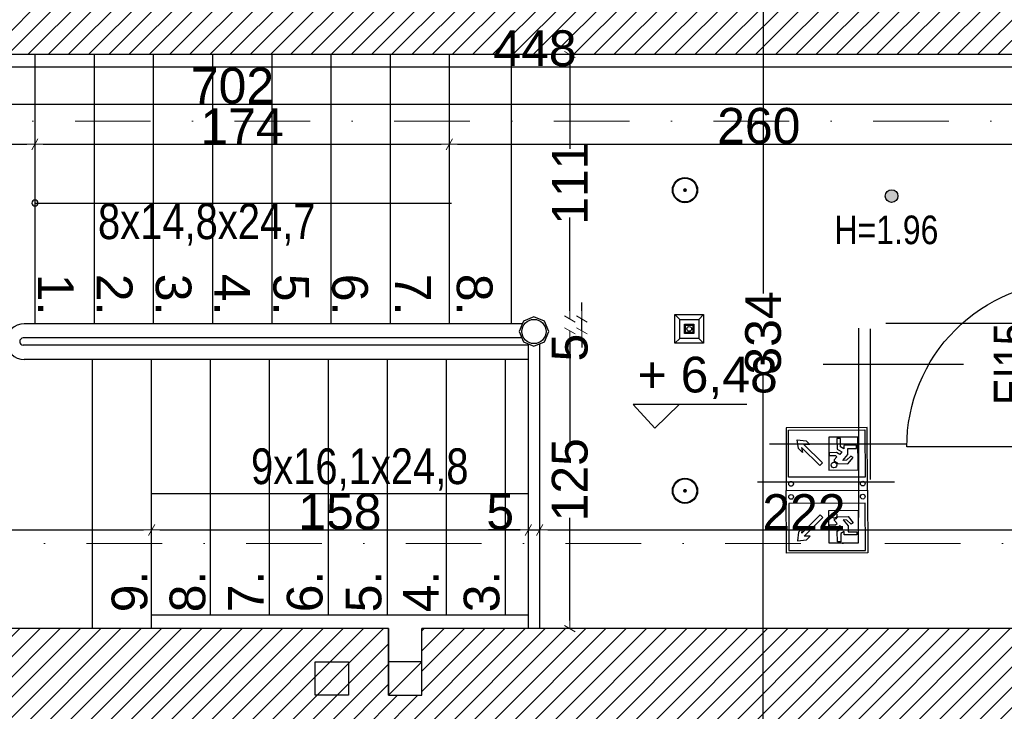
# Model space of a CAD drawing. Header units: millimetres. Extents: x 77315 to 2132699, y -120257 to -89040.
# Tile 8 of 56: x 619380 to 623514, y -112322 to -109418. Entities that reach past the tile are written whole.
import ezdxf

# ---------------------------------------------------------------- set-up
doc = ezdxf.new("R2010")
doc.units = ezdxf.units.MM
doc.header["$MEASUREMENT"] = 0
doc.linetypes.add('Dot & Dashed', pattern=[670.277762, 317.5, -176.388889, 0, -176.388874])
for name, color, linetype in [('A-WIDOK', 7, 'Continuous'), ('A-WYSOKOSCI', 7, 'Continuous'), ('DIM MALY', 7, 'Continuous'), ('Drawing & Figure', 7, 'Continuous'), ('Koty', 7, 'Continuous'), ('Nowe_A-DRZWI', 7, 'Continuous'), ('Nowe_Interior - Lamp', 7, 'Continuous'), ('Nowe_opisy inne', 7, 'Continuous'), ('OSIE', 7, 'Continuous'), ('SCHODY', 7, 'Continuous'), ('SCIANY_KONSTR', 7, 'Continuous'), ('Structural - Grid', 7, 'Continuous')]:
    doc.layers.add(name, color=color, linetype=linetype)
doc.styles.add('STYL_AUTOMATYCZNY_1', font='arial.ttf')
doc.styles.add('STYL_AUTOMATYCZNY_2', font='arial.ttf')
doc.styles.add('STYL_AUTOMATYCZNY_3', font='arial.ttf', dxfattribs={"width": 0.8})
doc.dimstyles.new('STYL_AUTOMATYCZNY__8', dxfattribs={"dimtxt": 150, "dimasz": 34.231941, "dimexe": 0.18, "dimexo": 0.0625, "dimgap": 0, "dimtad": 1, "dimdec": 0, "dimlfac": 0.1, "dimzin": 0, "dimdsep": 46, "dimtxsty": 'STYL_AUTOMATYCZNY_2', "dimblk": 'ARROWHEAD_2', "dimblk1": 'ARROWHEAD_2', "dimblk2": 'ARROWHEAD_2', "dimcen": 0.09, "dimse1": 1, "dimse2": 1, "dimclrd": 5, "dimclre": 5, "dimclrt": 1, "dimadec": 0, "dimazin": 0, "dimtfac": 1, "dimtdec": 4, "dimtmove": 0, "dimatfit": 3, "dimfxl": 0, "dimtolj": 1, "dimtzin": 0, "dimarcsym": 0})
doc.dimstyles.new('STYL_AUTOMATYCZNY__9', dxfattribs={"dimtxt": 150, "dimasz": 34.231941, "dimexe": 0.18, "dimexo": 0.0625, "dimgap": 0, "dimtad": 1, "dimtih": 1, "dimtoh": 1, "dimdec": 0, "dimlfac": 0.1, "dimzin": 0, "dimdsep": 46, "dimtxsty": 'STYL_AUTOMATYCZNY_2', "dimblk": 'ARROWHEAD_2', "dimblk1": 'ARROWHEAD_2', "dimblk2": 'ARROWHEAD_2', "dimcen": 0.09, "dimse1": 1, "dimse2": 1, "dimclrd": 5, "dimclre": 5, "dimclrt": 1, "dimadec": 0, "dimazin": 0, "dimtfac": 1, "dimtdec": 4, "dimtmove": 0, "dimatfit": 3, "dimfxl": 0, "dimtolj": 1, "dimtzin": 0, "dimarcsym": 0})
pattern_1 = [(45, (536116.65, -11361.66), (-42.426407, 42.426407), [])]

# ---------------------------------------------------------------- blocks, each defined once
blk = doc.blocks.new('ARROWHEAD_2')
at = {"color": 0, "linetype": 'Continuous', "lineweight": 0}
for p, q in [((0, 0), (-1, 0)), ((-0.38, -0.66), (0.38, 0.66))]:
    blk.add_line(p, q, dxfattribs=at)
blk = doc.blocks.new('*D1111', base_point=(536116.7, -11361.7))
at = {"layer": 'Defpoints', "color": 0}
for p in [(621778.5, -110724.5), (621690, -111974.5), (621778.5, -111974.5)]:
    blk.add_point(p, dxfattribs=at)
at = {"layer": 'DIM MALY', "color": 5, "lineweight": -2}
for p, q in [((621690, -110758.7), (621690, -111190.6)), ((621690, -111940.2), (621690, -111509))]:
    blk.add_line(p, q, dxfattribs=at)
at = {"layer": 'DIM MALY', "color": 5, "lineweight": -2, "xscale": 34.23194115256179, "yscale": 34.23194115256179, "zscale": 34.23194115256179}
for p, rotation in [((621690, -110724.5), 90), ((621690, -111974.5), 270)]:
    blk.add_blockref('ARROWHEAD_2', p, dxfattribs=dict(at, rotation=rotation))
at = {"layer": 'DIM MALY', "color": 1, "insert": (621690, -111349.8), "char_height": 150, "attachment_point": 5, "rotation": 90, "style": 'STYL_AUTOMATYCZNY_2'}
blk.add_mtext('\\A1;125', dxfattribs=at)
blk = doc.blocks.new('*D1112', base_point=(536116.7, -11361.7))
at = {"layer": 'Defpoints', "color": 0}
for p in [(621690, -110724.5), (621778.5, -110724.5), (621778.5, -111974.5)]:
    blk.add_point(p, dxfattribs=at)
at = {"layer": 'DIM MALY', "color": 5, "lineweight": -2}
for p, q in [((621690, -110758.7), (621690, -111190.6)), ((621690, -111940.2), (621690, -111509))]:
    blk.add_line(p, q, dxfattribs=at)
at = {"layer": 'DIM MALY', "color": 5, "lineweight": -2, "xscale": 34.23194115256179, "yscale": 34.23194115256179, "zscale": 34.23194115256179}
for p, rotation in [((621690, -110724.5), 90), ((621690, -111974.5), 270)]:
    blk.add_blockref('ARROWHEAD_2', p, dxfattribs=dict(at, rotation=rotation))
at = {"layer": 'DIM MALY', "color": 1, "insert": (621690, -111349.8), "char_height": 150, "attachment_point": 5, "rotation": 90, "style": 'STYL_AUTOMATYCZNY_2'}
blk.add_mtext('\\A1;125', dxfattribs=at)
blk = doc.blocks.new('*D1113', base_point=(536116.7, -11361.7))
at = {"layer": 'Defpoints', "color": 0}
for p in [(621691.1, -110674.5), (621739.7, -110674.5), (621778.5, -110724.5)]:
    blk.add_point(p, dxfattribs=at)
at = {"layer": 'DIM MALY', "color": 5, "lineweight": -2}
for p, q in [((621739.7, -110640.2), (621739.7, -110606)), ((621739.7, -110724.5), (621739.7, -110674.5)), ((621739.7, -110758.7), (621739.7, -110794.8))]:
    blk.add_line(p, q, dxfattribs=at)
at = {"layer": 'DIM MALY', "color": 5, "lineweight": -2, "xscale": 34.23194115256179, "yscale": 34.23194115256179, "zscale": 34.23194115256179}
for p, rotation in [((621739.7, -110674.5), 270), ((621739.7, -110724.5), 90)]:
    blk.add_blockref('ARROWHEAD_2', p, dxfattribs=dict(at, rotation=rotation))
at = {"layer": 'DIM MALY', "color": 1, "insert": (621690, -110794.8), "char_height": 150, "attachment_point": 5, "rotation": 90, "style": 'STYL_AUTOMATYCZNY_2'}
blk.add_mtext('\\A1;5', dxfattribs=at)
blk = doc.blocks.new('*D1114', base_point=(536116.7, -11361.7))
at = {"layer": 'Defpoints', "color": 0}
for p in [(621690, -110724.5), (621778.5, -110724.5), (621778.5, -111974.5)]:
    blk.add_point(p, dxfattribs=at)
at = {"layer": 'DIM MALY', "color": 5, "lineweight": -2}
for p, q in [((621690, -110758.7), (621690, -111190.6)), ((621690, -111940.2), (621690, -111509))]:
    blk.add_line(p, q, dxfattribs=at)
at = {"layer": 'DIM MALY', "color": 5, "lineweight": -2, "xscale": 34.23194115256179, "yscale": 34.23194115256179, "zscale": 34.23194115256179}
for p, rotation in [((621690, -110724.5), 90), ((621690, -111974.5), 270)]:
    blk.add_blockref('ARROWHEAD_2', p, dxfattribs=dict(at, rotation=rotation))
at = {"layer": 'DIM MALY', "color": 1, "insert": (621690, -111349.8), "char_height": 150, "attachment_point": 5, "rotation": 90, "style": 'STYL_AUTOMATYCZNY_2'}
blk.add_mtext('\\A1;125', dxfattribs=at)
blk = doc.blocks.new('*D1115', base_point=(536116.7, -11361.7))
at = {"layer": 'Defpoints', "color": 0}
for p in [(621691.1, -110674.5), (621739.7, -110674.5), (621778.5, -110724.5)]:
    blk.add_point(p, dxfattribs=at)
at = {"layer": 'DIM MALY', "color": 5, "lineweight": -2}
for p, q in [((621739.7, -110640.2), (621739.7, -110606)), ((621739.7, -110724.5), (621739.7, -110674.5)), ((621739.7, -110758.7), (621739.7, -110794.8))]:
    blk.add_line(p, q, dxfattribs=at)
at = {"layer": 'DIM MALY', "color": 5, "lineweight": -2, "xscale": 34.23194115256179, "yscale": 34.23194115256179, "zscale": 34.23194115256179}
for p, rotation in [((621739.7, -110674.5), 270), ((621739.7, -110724.5), 90)]:
    blk.add_blockref('ARROWHEAD_2', p, dxfattribs=dict(at, rotation=rotation))
at = {"layer": 'DIM MALY', "color": 1, "insert": (621690, -110794.8), "char_height": 150, "attachment_point": 5, "rotation": 90, "style": 'STYL_AUTOMATYCZNY_2'}
blk.add_mtext('\\A1;5', dxfattribs=at)
blk = doc.blocks.new('*D1116', base_point=(536116.7, -11361.7))
at = {"layer": 'Defpoints', "color": 0}
for p in [(621491.5, -109564.5), (621690, -109564.5), (621691.1, -110674.5)]:
    blk.add_point(p, dxfattribs=at)
at = {"layer": 'DIM MALY', "color": 5, "lineweight": -2}
for p, q in [((621690, -109598.7), (621690, -109960.4)), ((621690, -110640.2), (621690, -110248.7))]:
    blk.add_line(p, q, dxfattribs=at)
at = {"layer": 'DIM MALY', "color": 5, "lineweight": -2, "xscale": 34.23194115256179, "yscale": 34.23194115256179, "zscale": 34.23194115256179}
for p, rotation in [((621690, -109564.5), 90), ((621690, -110674.5), 270)]:
    blk.add_blockref('ARROWHEAD_2', p, dxfattribs=dict(at, rotation=rotation))
at = {"layer": 'DIM MALY', "color": 1, "insert": (621690, -110104.6), "char_height": 150, "attachment_point": 5, "rotation": 90, "style": 'STYL_AUTOMATYCZNY_2'}
blk.add_mtext('\\A1;111', dxfattribs=at)
blk = doc.blocks.new('*D1117', base_point=(536116.7, -11361.7))
at = {"layer": 'Defpoints', "color": 0}
for p in [(619443.4, -109941.3), (619443.4, -109972.3), (616763.4, -110098.4)]:
    blk.add_point(p, dxfattribs=at)
at = {"layer": 'DIM MALY', "color": 5, "lineweight": -2}
blk.add_line((616797.6, -109941.3), (619409.1, -109941.3), dxfattribs=at)
at = {"layer": 'DIM MALY', "color": 5, "lineweight": -2, "xscale": 34.23194115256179, "yscale": 34.23194115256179, "zscale": 34.23194115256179, "rotation": 180}
blk.add_blockref('ARROWHEAD_2', (616763.4, -109941.3), dxfattribs=at)
at = {"layer": 'DIM MALY', "color": 5, "lineweight": -2, "xscale": 34.23194115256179, "yscale": 34.23194115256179, "zscale": 34.23194115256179}
blk.add_blockref('ARROWHEAD_2', (619443.4, -109941.3), dxfattribs=at)
at = {"layer": 'DIM MALY', "color": 1, "insert": (618103, -109864.7), "char_height": 150, "attachment_point": 5, "style": 'STYL_AUTOMATYCZNY_2'}
blk.add_mtext('\\A1;268', dxfattribs=at)
blk = doc.blocks.new('*D1118', base_point=(536116.7, -11361.7))
at = {"layer": 'Defpoints', "color": 0}
for p in [(616763.4, -111553.3), (619933.4, -111560.6), (619933.4, -111700.6)]:
    blk.add_point(p, dxfattribs=at)
at = {"layer": 'DIM MALY', "color": 5, "lineweight": -2}
blk.add_line((616797.6, -111560.6), (619899.1, -111560.6), dxfattribs=at)
at = {"layer": 'DIM MALY', "color": 5, "lineweight": -2, "xscale": 34.23194115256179, "yscale": 34.23194115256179, "zscale": 34.23194115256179, "rotation": 180}
blk.add_blockref('ARROWHEAD_2', (616763.4, -111560.6), dxfattribs=at)
at = {"layer": 'DIM MALY', "color": 5, "lineweight": -2, "xscale": 34.23194115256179, "yscale": 34.23194115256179, "zscale": 34.23194115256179}
blk.add_blockref('ARROWHEAD_2', (619933.4, -111560.6), dxfattribs=at)
at = {"layer": 'DIM MALY', "color": 1, "insert": (618348, -111483.9), "char_height": 150, "attachment_point": 5, "style": 'STYL_AUTOMATYCZNY_2'}
blk.add_mtext('\\A1;317', dxfattribs=at)
blk = doc.blocks.new('*D1122', base_point=(536116.7, -11361.7))
at = {"layer": 'Defpoints', "color": 0}
for p in [(623783.4, -109772.8), (616763.4, -109815.6), (623783.4, -109815.6)]:
    blk.add_point(p, dxfattribs=at)
at = {"layer": 'DIM MALY', "color": 5, "lineweight": -2}
blk.add_line((616797.6, -109772.8), (623749.1, -109772.8), dxfattribs=at)
at = {"layer": 'DIM MALY', "color": 5, "lineweight": -2, "xscale": 34.23194115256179, "yscale": 34.23194115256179, "zscale": 34.23194115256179, "rotation": 180}
blk.add_blockref('ARROWHEAD_2', (616763.4, -109772.8), dxfattribs=at)
at = {"layer": 'DIM MALY', "color": 5, "lineweight": -2, "xscale": 34.23194115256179, "yscale": 34.23194115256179, "zscale": 34.23194115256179}
blk.add_blockref('ARROWHEAD_2', (623783.4, -109772.8), dxfattribs=at)
at = {"layer": 'DIM MALY', "color": 1, "insert": (620273, -109696.2), "char_height": 150, "attachment_point": 5, "style": 'STYL_AUTOMATYCZNY_2'}
blk.add_mtext('\\A1;702', dxfattribs=at)
blk = doc.blocks.new('*D1617', base_point=(536116.7, -11361.7))
at = {"layer": 'Defpoints', "color": 0}
for p in [(622502, -109064.1), (624165.6, -109064.1), (624191.6, -112402)]:
    blk.add_point(p, dxfattribs=at)
at = {"layer": 'DIM MALY', "color": 5, "lineweight": -2}
for p, q in [((622502, -109098.3), (622502, -110568.1)), ((622502, -112367.8), (622502, -110898.8))]:
    blk.add_line(p, q, dxfattribs=at)
at = {"layer": 'DIM MALY', "color": 5, "lineweight": -2, "xscale": 34.23194115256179, "yscale": 34.23194115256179, "zscale": 34.23194115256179}
for p, rotation in [((622502, -109064.1), 90), ((622502, -112402), 270)]:
    blk.add_blockref('ARROWHEAD_2', p, dxfattribs=dict(at, rotation=rotation))
at = {"layer": 'DIM MALY', "color": 1, "insert": (622502, -110733.4), "char_height": 150, "attachment_point": 5, "rotation": 90, "style": 'STYL_AUTOMATYCZNY_2'}
blk.add_mtext('\\A1;334', dxfattribs=at)
blk = doc.blocks.new('*D1667', base_point=(536116.7, -11361.7))
at = {"layer": 'Defpoints', "color": 0}
for p in [(619303.4, -109469.9), (623783.4, -109615.5), (623783.4, -109709.3)]:
    blk.add_point(p, dxfattribs=at)
at = {"layer": 'DIM MALY', "color": 5, "lineweight": -2}
blk.add_line((619337.6, -109615.5), (623749.1, -109615.5), dxfattribs=at)
at = {"layer": 'DIM MALY', "color": 5, "lineweight": -2, "xscale": 34.23194115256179, "yscale": 34.23194115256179, "zscale": 34.23194115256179, "rotation": 180}
blk.add_blockref('ARROWHEAD_2', (619303.4, -109615.5), dxfattribs=at)
at = {"layer": 'DIM MALY', "color": 5, "lineweight": -2, "xscale": 34.23194115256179, "yscale": 34.23194115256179, "zscale": 34.23194115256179}
blk.add_blockref('ARROWHEAD_2', (623783.4, -109615.5), dxfattribs=at)
at = {"layer": 'DIM MALY', "color": 1, "insert": (621543, -109538.9), "char_height": 150, "attachment_point": 5, "style": 'STYL_AUTOMATYCZNY_2'}
blk.add_mtext('\\A1;448', dxfattribs=at)
blk = doc.blocks.new('*D1677', base_point=(536116.7, -11361.7))
at = {"layer": 'Defpoints', "color": 0}
for p in [(616763.4, -111553.3), (619933.4, -111560.6), (619933.4, -111700.6)]:
    blk.add_point(p, dxfattribs=at)
at = {"layer": 'DIM MALY', "color": 5, "lineweight": -2}
blk.add_line((616797.6, -111560.6), (619899.1, -111560.6), dxfattribs=at)
at = {"layer": 'DIM MALY', "color": 5, "lineweight": -2, "xscale": 34.23194115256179, "yscale": 34.23194115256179, "zscale": 34.23194115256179, "rotation": 180}
blk.add_blockref('ARROWHEAD_2', (616763.4, -111560.6), dxfattribs=at)
at = {"layer": 'DIM MALY', "color": 5, "lineweight": -2, "xscale": 34.23194115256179, "yscale": 34.23194115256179, "zscale": 34.23194115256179}
blk.add_blockref('ARROWHEAD_2', (619933.4, -111560.6), dxfattribs=at)
at = {"layer": 'DIM MALY', "color": 1, "insert": (618348, -111483.9), "char_height": 150, "attachment_point": 5, "style": 'STYL_AUTOMATYCZNY_2'}
blk.add_mtext('\\A1;317', dxfattribs=at)
blk = doc.blocks.new('*D1678', base_point=(536116.7, -11361.7))
at = {"layer": 'Defpoints', "color": 0}
for p in [(621515.5, -111560.6), (619933.4, -111700.6), (621515.5, -111718.4)]:
    blk.add_point(p, dxfattribs=at)
at = {"layer": 'DIM MALY', "color": 5, "lineweight": -2}
blk.add_line((619967.6, -111560.6), (621481.3, -111560.6), dxfattribs=at)
at = {"layer": 'DIM MALY', "color": 5, "lineweight": -2, "xscale": 34.23194115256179, "yscale": 34.23194115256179, "zscale": 34.23194115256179, "rotation": 180}
blk.add_blockref('ARROWHEAD_2', (619933.4, -111560.6), dxfattribs=at)
at = {"layer": 'DIM MALY', "color": 5, "lineweight": -2, "xscale": 34.23194115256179, "yscale": 34.23194115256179, "zscale": 34.23194115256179}
blk.add_blockref('ARROWHEAD_2', (621515.5, -111560.6), dxfattribs=at)
at = {"layer": 'DIM MALY', "color": 1, "insert": (620724, -111484), "char_height": 150, "attachment_point": 5, "style": 'STYL_AUTOMATYCZNY_2'}
blk.add_mtext('\\A1;158', dxfattribs=at)
blk = doc.blocks.new('*D1679', base_point=(536116.7, -11361.7))
at = {"layer": 'Defpoints', "color": 0}
for p in [(616763.4, -111553.3), (619933.4, -111560.6), (619933.4, -111700.6)]:
    blk.add_point(p, dxfattribs=at)
at = {"layer": 'DIM MALY', "color": 5, "lineweight": -2}
blk.add_line((616797.6, -111560.6), (619899.1, -111560.6), dxfattribs=at)
at = {"layer": 'DIM MALY', "color": 5, "lineweight": -2, "xscale": 34.23194115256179, "yscale": 34.23194115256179, "zscale": 34.23194115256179, "rotation": 180}
blk.add_blockref('ARROWHEAD_2', (616763.4, -111560.6), dxfattribs=at)
at = {"layer": 'DIM MALY', "color": 5, "lineweight": -2, "xscale": 34.23194115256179, "yscale": 34.23194115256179, "zscale": 34.23194115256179}
blk.add_blockref('ARROWHEAD_2', (619933.4, -111560.6), dxfattribs=at)
at = {"layer": 'DIM MALY', "color": 1, "insert": (618348, -111483.9), "char_height": 150, "attachment_point": 5, "style": 'STYL_AUTOMATYCZNY_2'}
blk.add_mtext('\\A1;317', dxfattribs=at)
blk = doc.blocks.new('*D1680', base_point=(536116.7, -11361.7))
at = {"layer": 'Defpoints', "color": 0}
for p in [(621515.5, -111560.6), (619933.4, -111700.6), (621515.5, -111718.4)]:
    blk.add_point(p, dxfattribs=at)
at = {"layer": 'DIM MALY', "color": 5, "lineweight": -2}
blk.add_line((619967.6, -111560.6), (621481.3, -111560.6), dxfattribs=at)
at = {"layer": 'DIM MALY', "color": 5, "lineweight": -2, "xscale": 34.23194115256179, "yscale": 34.23194115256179, "zscale": 34.23194115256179, "rotation": 180}
blk.add_blockref('ARROWHEAD_2', (619933.4, -111560.6), dxfattribs=at)
at = {"layer": 'DIM MALY', "color": 5, "lineweight": -2, "xscale": 34.23194115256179, "yscale": 34.23194115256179, "zscale": 34.23194115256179}
blk.add_blockref('ARROWHEAD_2', (621515.5, -111560.6), dxfattribs=at)
at = {"layer": 'DIM MALY', "color": 1, "insert": (620724, -111484), "char_height": 150, "attachment_point": 5, "style": 'STYL_AUTOMATYCZNY_2'}
blk.add_mtext('\\A1;158', dxfattribs=at)
blk = doc.blocks.new('*D1681', base_point=(536116.7, -11361.7))
at = {"layer": 'Defpoints', "color": 0}
for p in [(621563, -111560.6), (621563, -111680.4), (621515.5, -111718.4)]:
    blk.add_point(p, dxfattribs=at)
at = {"layer": 'DIM MALY', "color": 5, "lineweight": -2}
for p, q in [((621447, -111560.6), (621347.6, -111560.6)), ((621481.3, -111560.6), (621447, -111560.6)), ((621515.5, -111560.6), (621563, -111560.6)), ((621597.2, -111560.6), (621631.4, -111560.6))]:
    blk.add_line(p, q, dxfattribs=at)
at = {"layer": 'DIM MALY', "color": 5, "lineweight": -2, "xscale": 34.23194115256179, "yscale": 34.23194115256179, "zscale": 34.23194115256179}
blk.add_blockref('ARROWHEAD_2', (621515.5, -111560.6), dxfattribs=at)
at = {"layer": 'DIM MALY', "color": 5, "lineweight": -2, "xscale": 34.23194115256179, "yscale": 34.23194115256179, "zscale": 34.23194115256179, "rotation": 180}
blk.add_blockref('ARROWHEAD_2', (621563, -111560.6), dxfattribs=at)
at = {"layer": 'DIM MALY', "color": 1, "insert": (621397.3, -111484.3), "char_height": 150, "attachment_point": 5, "style": 'STYL_AUTOMATYCZNY_2'}
blk.add_mtext('\\A1;5', dxfattribs=at)
blk = doc.blocks.new('*D1682', base_point=(536116.7, -11361.7))
at = {"layer": 'Defpoints', "color": 0}
for p in [(616763.4, -111553.3), (619933.4, -111560.6), (619933.4, -111700.6)]:
    blk.add_point(p, dxfattribs=at)
at = {"layer": 'DIM MALY', "color": 5, "lineweight": -2}
blk.add_line((616797.6, -111560.6), (619899.1, -111560.6), dxfattribs=at)
at = {"layer": 'DIM MALY', "color": 5, "lineweight": -2, "xscale": 34.23194115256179, "yscale": 34.23194115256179, "zscale": 34.23194115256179, "rotation": 180}
blk.add_blockref('ARROWHEAD_2', (616763.4, -111560.6), dxfattribs=at)
at = {"layer": 'DIM MALY', "color": 5, "lineweight": -2, "xscale": 34.23194115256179, "yscale": 34.23194115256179, "zscale": 34.23194115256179}
blk.add_blockref('ARROWHEAD_2', (619933.4, -111560.6), dxfattribs=at)
at = {"layer": 'DIM MALY', "color": 1, "insert": (618348, -111483.9), "char_height": 150, "attachment_point": 5, "style": 'STYL_AUTOMATYCZNY_2'}
blk.add_mtext('\\A1;317', dxfattribs=at)
blk = doc.blocks.new('*D1683', base_point=(536116.7, -11361.7))
at = {"layer": 'Defpoints', "color": 0}
for p in [(621515.5, -111560.6), (619933.4, -111700.6), (621515.5, -111718.4)]:
    blk.add_point(p, dxfattribs=at)
at = {"layer": 'DIM MALY', "color": 5, "lineweight": -2}
blk.add_line((619967.6, -111560.6), (621481.3, -111560.6), dxfattribs=at)
at = {"layer": 'DIM MALY', "color": 5, "lineweight": -2, "xscale": 34.23194115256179, "yscale": 34.23194115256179, "zscale": 34.23194115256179, "rotation": 180}
blk.add_blockref('ARROWHEAD_2', (619933.4, -111560.6), dxfattribs=at)
at = {"layer": 'DIM MALY', "color": 5, "lineweight": -2, "xscale": 34.23194115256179, "yscale": 34.23194115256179, "zscale": 34.23194115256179}
blk.add_blockref('ARROWHEAD_2', (621515.5, -111560.6), dxfattribs=at)
at = {"layer": 'DIM MALY', "color": 1, "insert": (620724, -111484), "char_height": 150, "attachment_point": 5, "style": 'STYL_AUTOMATYCZNY_2'}
blk.add_mtext('\\A1;158', dxfattribs=at)
blk = doc.blocks.new('*D1684', base_point=(536116.7, -11361.7))
at = {"layer": 'Defpoints', "color": 0}
for p in [(621563, -111560.6), (621563, -111680.4), (621515.5, -111718.4)]:
    blk.add_point(p, dxfattribs=at)
at = {"layer": 'DIM MALY', "color": 5, "lineweight": -2}
for p, q in [((621447, -111560.6), (621347.6, -111560.6)), ((621481.3, -111560.6), (621447, -111560.6)), ((621515.5, -111560.6), (621563, -111560.6)), ((621597.2, -111560.6), (621631.4, -111560.6))]:
    blk.add_line(p, q, dxfattribs=at)
at = {"layer": 'DIM MALY', "color": 5, "lineweight": -2, "xscale": 34.23194115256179, "yscale": 34.23194115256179, "zscale": 34.23194115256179}
blk.add_blockref('ARROWHEAD_2', (621515.5, -111560.6), dxfattribs=at)
at = {"layer": 'DIM MALY', "color": 5, "lineweight": -2, "xscale": 34.23194115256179, "yscale": 34.23194115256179, "zscale": 34.23194115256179, "rotation": 180}
blk.add_blockref('ARROWHEAD_2', (621563, -111560.6), dxfattribs=at)
at = {"layer": 'DIM MALY', "color": 1, "insert": (621397.3, -111484.3), "char_height": 150, "attachment_point": 5, "style": 'STYL_AUTOMATYCZNY_2'}
blk.add_mtext('\\A1;5', dxfattribs=at)
blk = doc.blocks.new('*D1685', base_point=(536116.7, -11361.7))
at = {"layer": 'Defpoints', "color": 0}
for p in [(623783.4, -111560.6), (621563, -111680.4), (623783.4, -111682.6)]:
    blk.add_point(p, dxfattribs=at)
at = {"layer": 'DIM MALY', "color": 5, "lineweight": -2}
blk.add_line((621597.2, -111560.6), (623749.1, -111560.6), dxfattribs=at)
at = {"layer": 'DIM MALY', "color": 5, "lineweight": -2, "xscale": 34.23194115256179, "yscale": 34.23194115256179, "zscale": 34.23194115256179, "rotation": 180}
blk.add_blockref('ARROWHEAD_2', (621563, -111560.6), dxfattribs=at)
at = {"layer": 'DIM MALY', "color": 5, "lineweight": -2, "xscale": 34.23194115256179, "yscale": 34.23194115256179, "zscale": 34.23194115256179}
blk.add_blockref('ARROWHEAD_2', (623783.4, -111560.6), dxfattribs=at)
at = {"layer": 'DIM MALY', "color": 1, "insert": (622672.8, -111485.3), "char_height": 150, "attachment_point": 5, "style": 'STYL_AUTOMATYCZNY_2'}
blk.add_mtext('\\A1;222', dxfattribs=at)
blk = doc.blocks.new('*D1691', base_point=(536116.7, -11361.7))
at = {"layer": 'Defpoints', "color": 0}
for p in [(619443.4, -109941.3), (619443.4, -109972.3), (616763.4, -110098.4)]:
    blk.add_point(p, dxfattribs=at)
at = {"layer": 'DIM MALY', "color": 5, "lineweight": -2}
blk.add_line((616797.6, -109941.3), (619409.1, -109941.3), dxfattribs=at)
at = {"layer": 'DIM MALY', "color": 5, "lineweight": -2, "xscale": 34.23194115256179, "yscale": 34.23194115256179, "zscale": 34.23194115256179, "rotation": 180}
blk.add_blockref('ARROWHEAD_2', (616763.4, -109941.3), dxfattribs=at)
at = {"layer": 'DIM MALY', "color": 5, "lineweight": -2, "xscale": 34.23194115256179, "yscale": 34.23194115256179, "zscale": 34.23194115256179}
blk.add_blockref('ARROWHEAD_2', (619443.4, -109941.3), dxfattribs=at)
at = {"layer": 'DIM MALY', "color": 1, "insert": (618103, -109864.7), "char_height": 150, "attachment_point": 5, "style": 'STYL_AUTOMATYCZNY_2'}
blk.add_mtext('\\A1;268', dxfattribs=at)
blk = doc.blocks.new('*D1692', base_point=(536116.7, -11361.7))
at = {"layer": 'Defpoints', "color": 0}
for p in [(619443.4, -109972.3), (621183.6, -109941.3), (621183.6, -110129.5)]:
    blk.add_point(p, dxfattribs=at)
at = {"layer": 'DIM MALY', "color": 5, "lineweight": -2}
blk.add_line((619477.6, -109941.3), (621149.3, -109941.3), dxfattribs=at)
at = {"layer": 'DIM MALY', "color": 5, "lineweight": -2, "xscale": 34.23194115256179, "yscale": 34.23194115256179, "zscale": 34.23194115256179, "rotation": 180}
blk.add_blockref('ARROWHEAD_2', (619443.4, -109941.3), dxfattribs=at)
at = {"layer": 'DIM MALY', "color": 5, "lineweight": -2, "xscale": 34.23194115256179, "yscale": 34.23194115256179, "zscale": 34.23194115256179}
blk.add_blockref('ARROWHEAD_2', (621183.6, -109941.3), dxfattribs=at)
at = {"layer": 'DIM MALY', "color": 1, "insert": (620313.1, -109866), "char_height": 150, "attachment_point": 5, "style": 'STYL_AUTOMATYCZNY_2'}
blk.add_mtext('\\A1;174', dxfattribs=at)
blk = doc.blocks.new('*D1693', base_point=(536116.7, -11361.7))
at = {"layer": 'Defpoints', "color": 0}
for p in [(619443.4, -109941.3), (619443.4, -109972.3), (616763.4, -110098.4)]:
    blk.add_point(p, dxfattribs=at)
at = {"layer": 'DIM MALY', "color": 5, "lineweight": -2}
blk.add_line((616797.6, -109941.3), (619409.1, -109941.3), dxfattribs=at)
at = {"layer": 'DIM MALY', "color": 5, "lineweight": -2, "xscale": 34.23194115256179, "yscale": 34.23194115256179, "zscale": 34.23194115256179, "rotation": 180}
blk.add_blockref('ARROWHEAD_2', (616763.4, -109941.3), dxfattribs=at)
at = {"layer": 'DIM MALY', "color": 5, "lineweight": -2, "xscale": 34.23194115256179, "yscale": 34.23194115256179, "zscale": 34.23194115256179}
blk.add_blockref('ARROWHEAD_2', (619443.4, -109941.3), dxfattribs=at)
at = {"layer": 'DIM MALY', "color": 1, "insert": (618103, -109864.7), "char_height": 150, "attachment_point": 5, "style": 'STYL_AUTOMATYCZNY_2'}
blk.add_mtext('\\A1;268', dxfattribs=at)
blk = doc.blocks.new('*D1694', base_point=(536116.7, -11361.7))
at = {"layer": 'Defpoints', "color": 0}
for p in [(619443.4, -109972.3), (621183.6, -109941.3), (621183.6, -110129.5)]:
    blk.add_point(p, dxfattribs=at)
at = {"layer": 'DIM MALY', "color": 5, "lineweight": -2}
blk.add_line((619477.6, -109941.3), (621149.3, -109941.3), dxfattribs=at)
at = {"layer": 'DIM MALY', "color": 5, "lineweight": -2, "xscale": 34.23194115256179, "yscale": 34.23194115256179, "zscale": 34.23194115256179, "rotation": 180}
blk.add_blockref('ARROWHEAD_2', (619443.4, -109941.3), dxfattribs=at)
at = {"layer": 'DIM MALY', "color": 5, "lineweight": -2, "xscale": 34.23194115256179, "yscale": 34.23194115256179, "zscale": 34.23194115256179}
blk.add_blockref('ARROWHEAD_2', (621183.6, -109941.3), dxfattribs=at)
at = {"layer": 'DIM MALY', "color": 1, "insert": (620313.1, -109866), "char_height": 150, "attachment_point": 5, "style": 'STYL_AUTOMATYCZNY_2'}
blk.add_mtext('\\A1;174', dxfattribs=at)
blk = doc.blocks.new('*D1695', base_point=(536116.7, -11361.7))
at = {"layer": 'Defpoints', "color": 0}
for p in [(623783.4, -109941.3), (623783.4, -109969.5), (621183.6, -110129.5)]:
    blk.add_point(p, dxfattribs=at)
at = {"layer": 'DIM MALY', "color": 5, "lineweight": -2}
blk.add_line((621217.8, -109941.3), (623749.1, -109941.3), dxfattribs=at)
at = {"layer": 'DIM MALY', "color": 5, "lineweight": -2, "xscale": 34.23194115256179, "yscale": 34.23194115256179, "zscale": 34.23194115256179, "rotation": 180}
blk.add_blockref('ARROWHEAD_2', (621183.6, -109941.3), dxfattribs=at)
at = {"layer": 'DIM MALY', "color": 5, "lineweight": -2, "xscale": 34.23194115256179, "yscale": 34.23194115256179, "zscale": 34.23194115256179}
blk.add_blockref('ARROWHEAD_2', (623783.4, -109941.3), dxfattribs=at)
at = {"layer": 'DIM MALY', "color": 1, "insert": (622483.1, -109864.7), "char_height": 150, "attachment_point": 5, "style": 'STYL_AUTOMATYCZNY_2'}
blk.add_mtext('\\A1;260', dxfattribs=at)

msp = doc.modelspace()

# ---------------------------------------------------------------- hatches: boundary and pattern name
at = {"layer": 'A-WYSOKOSCI'}
msp.add_hatch(color=256, dxfattribs=at).paths.add_polyline_path([(623067.4, -110158.8, 1), (623014, -110158.8, 1)])
at = {"layer": 'Drawing & Figure'}
h = msp.add_hatch(dxfattribs=at)
h.set_pattern_fill('Common_Brick_0003', color=256, style=0, pattern_type=2)
h.set_pattern_definition(pattern_1)
h.paths.add_polyline_path([(619254.5, -109054.7), (619254.5, -109204.5), (619303.4, -109564.5), (623457, -109564.5), (623783.4, -109564.5), (623783.4, -109565.3), (623783.4, -109969.5), (623783.4, -110474.5), (623808.7, -110474.5), (623808.7, -110474.4), (623858.4, -110474.5), (623933.4, -110474.5), (623932.4, -109969.5), (623930.4, -108914.5), (623457, -108914.5), (619510.1, -108914.5), (619394.5, -108914.5), (619394.5, -108854.5), (619379.5, -108854.5), (619379.5, -108867.5), (619367.5, -108867.5, -0.371445), (619351.6, -108880.5), (619279.3, -108880.5, 0.436052), (619269.5, -108890.5), (619254.5, -108890.5), (619254.5, -108914.5)])
h = msp.add_hatch(dxfattribs=at)
h.set_pattern_fill('Common_Brick_0003', color=256, style=0, pattern_type=2)
h.set_pattern_definition(pattern_1)
h.paths.add_polyline_path([(619303.3, -111975.3), (619254.5, -112334.5), (619254.5, -112484.4), (619254.5, -112624.5), (619254.5, -112648.5), (619269.5, -112648.5, 0.436052), (619279.3, -112658.5), (619351.6, -112658.5, -0.371445), (619367.5, -112671.5), (619379.5, -112671.5), (619379.5, -112684.5), (619394.5, -112684.5), (619394.5, -112624.5), (619510.1, -112624.5), (623457, -112624.5), (623933.4, -112624.5), (623933.4, -111569.5), (623933.4, -111357.9), (623923.4, -111357.9), (623923.4, -111254.5), (623908.1, -111254.5), (623908.1, -111254.5), (623850.7, -111254.5), (623783.4, -111254.5), (623783.4, -111569.5), (623783.4, -111975.3), (623457, -111975.3), (621573.9, -111975.3), (621068, -111975.3), (621068, -112254.5), (620928, -112254.5), (620928, -111975.3), (619327.1, -111975.3, -0.294255), (619322.6, -111980.4, -0.458912), (619314.7, -111975.3)])
at = {"layer": 'Nowe_Interior - Lamp'}
h = msp.add_hatch(color=256, dxfattribs=at)
h.paths.add_polyline_path([(622120.2, -110133.5, 1), (622226.2, -110133.5, 1)])
h.paths.add_polyline_path([(622223.2, -110133.5, -1), (622123.2, -110133.5, -1)], flags=0)
for points in [[(622181.2, -110133.5, 1), (622165.2, -110133.5, 1)], [(622181.2, -111396, 1), (622165.2, -111396, 1)]]:
    msp.add_hatch(color=256, dxfattribs=at).paths.add_polyline_path(points)
h = msp.add_hatch(color=256, dxfattribs=at)
h.paths.add_polyline_path([(622120.2, -111396, 1), (622226.2, -111396, 1)])
h.paths.add_polyline_path([(622223.2, -111396, -1), (622123.2, -111396, -1)], flags=0)

# ---------------------------------------------------------------- linework, layer by layer
for p, q in [((622903.3, -111490.8), (622903.3, -110713.9)), ((622952.7, -111348.7), (622952.7, -110715.7)), ((622753.3, -110863.9), (623342.9, -110864)), ((622903.3, -111508.8), (622903.3, -110875.8)), ((622527.7, -111198.7), (623102.7, -111198.7)), ((622478.3, -111358.7), (623053.3, -111358.8))]:
    msp.add_line(p, q)
at = {"layer": 'A-WIDOK'}
for q in [(620928, -112254.5), (620928, -112114.5)]:
    msp.add_line((621068, -112114.5), q, dxfattribs=at)
msp.add_lwpolyline([(620620.2, -112114.5), (620760.2, -112114.5), (620760.2, -112254.5), (620620.2, -112254.5)], close=True, dxfattribs=at)
at = {"layer": 'A-WYSOKOSCI'}
msp.add_circle((623040.7, -110158.8), 26.7, dxfattribs=at)
at = {"layer": 'Koty'}
msp.add_lwpolyline([(622432.4, -111033.6), (621955.1, -111033.6), (622046.3, -111133.1), (622148.4, -111033.6)], dxfattribs=at)
at = {"layer": 'Nowe_A-DRZWI'}
msp.add_lwpolyline([(623808.7, -111212.1), (623808.7, -111254.4), (623908.1, -111254.5), (623908.1, -111212.1), (623104.6, -111211.8, -0.414214), (623800, -110516.8), (623908.1, -110516.9), (623908.1, -110474.5), (623808.7, -110474.4), (623808.7, -110516.8)], format="xyb", dxfattribs=at)
at = {"layer": 'Nowe_Interior - Lamp'}
for points in [[(622130.9, -110656.2), (622250.9, -110656.2), (622250.9, -110776.2), (622130.9, -110776.2)], [(622150.9, -110676.2), (622230.9, -110676.2), (622230.9, -110756.2), (622150.9, -110756.2)], [(622170.9, -110696.2), (622210.9, -110696.2), (622210.9, -110736.2), (622170.9, -110736.2)], [(622175.9, -110701.2), (622205.9, -110701.2), (622205.9, -110731.2), (622175.9, -110731.2)], [(622598.6, -111394.2), (622939.6, -111393), (622938.8, -111130), (622597.8, -111131.2)], [(622929.5, -111338.4), (622608.5, -111339.5), (622607.8, -111141.2), (622928.8, -111140.1)], [(622900, -111308.5), (622899.5, -111170.8), (622776.8, -111171.2), (622777.3, -111308.9)], [(622697.2, -111201.2), (622672.6, -111201.3), (622751.1, -111279.3), (622740, -111290.5), (622662.6, -111213.6), (622666, -111234.8), (622649.2, -111218.1), (622644.6, -111182.4), (622681.5, -111185.6)], [(622893.4, -111205), (622840.7, -111205.2), (622840.7, -111219.8), (622826.1, -111210.8), (622826, -111176.1), (622811.4, -111176.2), (622811.6, -111221.3), (622831.7, -111233), (622823.4, -111244.1), (622809.5, -111235.8), (622778.4, -111236.6), (622778.3, -111248.4), (622804.7, -111248.4), (622811, -111253.2), (622799.9, -111266.4), (622799.9, -111272.7), (622804.1, -111273.7), (622807.9, -111275.3), (622810.4, -111277.5), (622813.1, -111280.2), (622813.8, -111281.6), (622857.6, -111282.2), (622879, -111256.4), (622870, -111250.2), (622852, -111267.6), (622836, -111268.4), (622857.5, -111244), (622857.4, -111218.3), (622893.5, -111218.2)], [(622598.6, -111394.2), (622939.6, -111393), (622940.5, -111656), (622599.5, -111657.2)], [(622929.8, -111447.8), (622608.8, -111448.9), (622609.5, -111647.2), (622930.5, -111646.1)], [(622698.5, -111586.5), (622673.9, -111586.6), (622751.9, -111508.1), (622740.7, -111496.9), (622663.8, -111574.3), (622667.1, -111553.1), (622650.4, -111569.9), (622646, -111605.7), (622682.9, -111602.2)], [(622900.5, -111477.8), (622901, -111615.6), (622778.3, -111616), (622777.8, -111478.2)], [(622894.7, -111581.3), (622841.9, -111581.5), (622841.9, -111567), (622827.3, -111576), (622827.5, -111610.7), (622812.9, -111610.8), (622812.7, -111565.7), (622832.8, -111553.8), (622824.5, -111542.7), (622810.6, -111551.1), (622779.5, -111550.6), (622779.3, -111538.7), (622805.7, -111538.6), (622811.9, -111533.7), (622800.8, -111520.6), (622800.7, -111514.4), (622804.9, -111513.3), (622808.7, -111511.7), (622811.1, -111509.5), (622813.9, -111506.7), (622814.6, -111505.3), (622858.3, -111504.4), (622880, -111530), (622871, -111536.3), (622852.8, -111519), (622836.9, -111518.4), (622858.5, -111542.6), (622858.6, -111568.3), (622894.7, -111568.2)]]:
    msp.add_lwpolyline(points, close=True, dxfattribs=at)
for points in [[(622130.9, -110656.2), (622150.9, -110676.2)], [(622230.9, -110676.2), (622250.9, -110656.2)], [(622130.9, -110776.2), (622150.9, -110756.2)], [(622230.9, -110756.2), (622250.9, -110776.2)]]:
    msp.add_lwpolyline(points, dxfattribs=at)
for centre, radius in [((622173.2, -110133.5), 53), ((622173.2, -110133.5), 50), ((622190.9, -110716.2), 10), ((622798.7, -111287.9), 11.8), ((622173.2, -111396), 53), ((622173.2, -111396), 50), ((622618.6, -111366.8), 10), ((622919.6, -111365.8), 10), ((622618.7, -111421.5), 10), ((622919.7, -111420.5), 10), ((622799.4, -111499.1), 11.8)]:
    msp.add_circle(centre, radius, dxfattribs=at)
at = {"layer": 'OSIE'}
msp.add_line((623016.9, -110691.9), (655149.7, -110691.9), dxfattribs=at)
at = {"layer": 'SCHODY'}
for p, q in [((619443.4, -109564.5), (619443.4, -110694.5)), ((619692, -109564.5), (619692, -110694.5)), ((619940.6, -109564.5), (619940.6, -110694.5)), ((620189.2, -109564.5), (620189.2, -110694.5)), ((620437.8, -109564.5), (620437.8, -110694.5)), ((620686.4, -109564.5), (620686.4, -110694.5)), ((620935, -109564.5), (620935, -110694.5)), ((621183.6, -109564.5), (621183.6, -110694.5)), ((621443.4, -109564.5), (621443.4, -110694.5)), ((619443.4, -110609.1), (619443.4, -110694.5)), ((621490.5, -110694.5), (619398.8, -110694.5)), ((621488.2, -110754.5), (619394.6, -110754.5)), ((621515.5, -110784.5), (619394.6, -110784.5)), ((621515.5, -111974.5), (621515.5, -110779.6)), ((621563, -111974.5), (621563, -110779.4)), ((619394.6, -110844.3), (619394.6, -110844.5)), ((621515.5, -110844.5), (619398.8, -110844.5)), ((619685.8, -111973), (619685.8, -110844.5)), ((619933.4, -111973), (619933.4, -110844.5)), ((620180.9, -111918), (620180.9, -110844.5)), ((620428.5, -111918), (620428.5, -110844.5)), ((620676.1, -111918), (620676.1, -110844.5)), ((620923.7, -111918), (620923.7, -110844.5)), ((621171.2, -111918), (621171.2, -110844.5)), ((621418.8, -111918), (621418.8, -110844.5)), ((621515.5, -111918), (619933.4, -111918))]:
    msp.add_line(p, q, dxfattribs=at)
msp.add_lwpolyline([(619430.6, -110188, 1), (619456.1, -110188, 1)], format="xyb", close=True, dxfattribs=at)
for points in [[(619443.4, -110188), (620900.9, -110188), (621193.4, -110188)], [(621515.5, -111408.7), (620225.8, -111408.7), (619933.4, -111408.7)]]:
    msp.add_lwpolyline(points, dxfattribs=at)
msp.add_lwpolyline([(621539, -110665.2), (621495.1, -110683.4), (621476.9, -110727.3), (621495.1, -110771.2), (621539, -110789.4), (621582.9, -110771.2), (621601, -110727.3), (621582.9, -110683.4)], close=True, dxfattribs=at)
msp.add_circle((621539, -110727.3), 50.8, dxfattribs=at)
for centre, radius in [((619398.8, -110769.5), 75), ((619394.6, -110769.5), 15)]:
    msp.add_arc(centre, radius, 90, 270, dxfattribs=at)
at = {"layer": 'SCIANY_KONSTR'}
for p, q in [((623783.4, -109564.5), (619303.4, -109564.5)), ((620928, -111974.5), (619303.4, -111974.5)), ((620928, -111974.5), (620928, -112254.5)), ((620928, -112254.5), (620928, -111974.5)), ((623783.4, -111974.5), (621068, -111974.5)), ((621068, -112254.5), (621068, -111974.5)), ((620928, -112254.5), (621068, -112254.5))]:
    msp.add_line(p, q, dxfattribs=at)
at = {"layer": 'Structural - Grid', "linetype": 'Dot & Dashed', "lineweight": 15}
for p, q in [((656800.1, -109844.2), (614931.3, -109844.2)), ((654837.9, -111616.6), (616893.5, -111616.6))]:
    msp.add_line(p, q, dxfattribs=at)

# ---------------------------------------------------------------- texts
at = {"layer": 'A-WYSOKOSCI', "insert": (623019, -110301.4), "char_height": 120, "attachment_point": 5, "style": 'STYL_AUTOMATYCZNY_3'}
msp.add_mtext('\\A1;{\\pqc;\\fArial|b0|i0|c238|p0;\\W0.800000;H=1.96}', dxfattribs=at)
at = {"layer": 'Koty', "insert": (621916.2, -111011.1), "char_height": 150, "attachment_point": 7, "style": 'STYL_AUTOMATYCZNY_1'}
msp.add_mtext('\\A1;{\\pql;\\fArial|b0|i0|c238|p0;\\W1.000000; + 6,48}', dxfattribs=at)
at = {"layer": 'Nowe_opisy inne', "insert": (623545.1, -110863.7), "char_height": 150, "attachment_point": 5, "rotation": 90, "style": 'STYL_AUTOMATYCZNY_3'}
msp.add_mtext('\\A1;{\\pqc;\\fArial|b0|i0|c238|p0;\\W0.800000;EI15}', dxfattribs=at)
at = {"layer": 'SCHODY', "char_height": 150, "attachment_point": 5, "style": 'STYL_AUTOMATYCZNY_3'}
for s, insert in [('\\A1;{\\pqc;\\fArial|b0|i0|c238|p0;\\W0.800000;8x14,8x24,7}', (620165, -110278.4)), ('\\A1;{\\pqc;\\fArial|b0|i0|c238|p0;\\W0.800000;9x16,1x24,8}', (620807.6, -111306.9))]:
    msp.add_mtext(s, dxfattribs=dict(at, insert=insert))
at = {"layer": 'SCHODY', "char_height": 150, "attachment_point": 5, "style": 'STYL_AUTOMATYCZNY_1'}
for s, insert, rotation in [('\\A1;{\\pqc;\\fArial|b0|i0|c238|p0;\\W1.000000;1.}', (619531, -110572.4), 270), ('\\A1;{\\pqc;\\fArial|b0|i0|c238|p0;\\W1.000000;2.}', (619778, -110572.4), 270), ('\\A1;{\\pqc;\\fArial|b0|i0|c238|p0;\\W1.000000;3.}', (620024.5, -110572.4), 270), ('\\A1;{\\pqc;\\fArial|b0|i0|c238|p0;\\W1.000000;4.}', (620272, -110572.4), 270), ('\\A1;{\\pqc;\\fArial|b0|i0|c238|p0;\\W1.000000;5.}', (620518.6, -110572.4), 270), ('\\A1;{\\pqc;\\fArial|b0|i0|c238|p0;\\W1.000000;6.}', (620765.6, -110572.4), 270), ('\\A1;{\\pqc;\\fArial|b0|i0|c238|p0;\\W1.000000;7.}', (621031, -110572.4), 270), ('\\A1;{\\pqc;\\fArial|b0|i0|c238|p0;\\W1.000000;8.}', (621288.9, -110572.4), 270), ('\\A1;{\\pqc;\\fArial|b0|i0|c238|p0;\\W1.000000;9.}', (619841.5, -111818.8), 90), ('\\A1;{\\pqc;\\fArial|b0|i0|c238|p0;\\W1.000000;8.}', (620085.1, -111818.8), 90), ('\\A1;{\\pqc;\\fArial|b0|i0|c238|p0;\\W1.000000;7.}', (620329.2, -111818.8), 90), ('\\A1;{\\pqc;\\fArial|b0|i0|c238|p0;\\W1.000000;6.}', (620577.2, -111818.8), 90), ('\\A1;{\\pqc;\\fArial|b0|i0|c238|p0;\\W1.000000;5.}', (620824.3, -111818.8), 90), ('\\A1;{\\pqc;\\fArial|b0|i0|c238|p0;\\W1.000000;4.}', (621064.3, -111818.8), 90), ('\\A1;{\\pqc;\\fArial|b0|i0|c238|p0;\\W1.000000;3.}', (621319.9, -111818.8), 90)]:
    msp.add_mtext(s, dxfattribs=dict(at, insert=insert, rotation=rotation))

# ---------------------------------------------------------------- dimensions: what is measured, and where the dimension line sits
at = {"layer": 'DIM MALY'}
for base, p1, p2, angle, picture, middle in [((622502, -109064.1), (624191.6, -112402), (624165.6, -109064.1), 90, '*D1617', (622502, -110733.4)), ((621690, -109564.5), (621691.1, -110674.5), (621491.5, -109564.5), 90, '*D1116', (621690, -110104.6)), ((621739.7, -110674.5), (621778.5, -110724.5), (621691.1, -110674.5), 90, '*D1113', (621690, -110794.8)), ((621739.7, -110674.5), (621778.5, -110724.5), (621691.1, -110674.5), 90, '*D1115', (621690, -110794.8)), ((621690, -111974.5), (621778.5, -110724.5), (621778.5, -111974.5), 270, '*D1111', (621690, -111349.8)), ((621690, -110724.5), (621778.5, -111974.5), (621778.5, -110724.5), 90, '*D1112', (621690, -111349.8)), ((621690, -110724.5), (621778.5, -111974.5), (621778.5, -110724.5), 90, '*D1114', (621690, -111349.8))]:
    dim = msp.add_linear_dim(base=base, p1=p1, p2=p2, angle=angle, dimstyle='STYL_AUTOMATYCZNY__8', dxfattribs=at)
    dim.commit()
    dim.dimension.update_dxf_attribs({"geometry": picture, "text_midpoint": middle, "dimtype": 160, "text_rotation": 90})
for base, p1, p2, picture, middle in [((623783.4, -109615.5), (619303.4, -109469.9), (623783.4, -109709.3), '*D1667', (621543, -109615.5)), ((623783.4, -109772.8), (616763.4, -109815.6), (623783.4, -109815.6), '*D1122', (620273, -109772.8)), ((619443.4, -109941.3), (616763.4, -110098.4), (619443.4, -109972.3), '*D1117', (618103, -109941.3)), ((619443.4, -109941.3), (616763.4, -110098.4), (619443.4, -109972.3), '*D1691', (618103, -109941.3)), ((619443.4, -109941.3), (616763.4, -110098.4), (619443.4, -109972.3), '*D1693', (618103, -109941.3)), ((621183.6, -109941.3), (619443.4, -109972.3), (621183.6, -110129.5), '*D1692', (620313.1, -109941.3)), ((621183.6, -109941.3), (619443.4, -109972.3), (621183.6, -110129.5), '*D1694', (620313.1, -109941.3)), ((623783.4, -109941.3), (621183.6, -110129.5), (623783.4, -109969.5), '*D1695', (622483.1, -109941.3)), ((619933.4, -111560.6), (616763.4, -111553.3), (619933.4, -111700.6), '*D1118', (618348, -111560.6)), ((619933.4, -111560.6), (616763.4, -111553.3), (619933.4, -111700.6), '*D1677', (618348, -111560.6)), ((619933.4, -111560.6), (616763.4, -111553.3), (619933.4, -111700.6), '*D1679', (618348, -111560.6)), ((619933.4, -111560.6), (616763.4, -111553.3), (619933.4, -111700.6), '*D1682', (618348, -111560.6)), ((621515.5, -111560.6), (619933.4, -111700.6), (621515.5, -111718.4), '*D1678', (620724, -111560.6)), ((621515.5, -111560.6), (619933.4, -111700.6), (621515.5, -111718.4), '*D1680', (620724, -111560.6)), ((621515.5, -111560.6), (619933.4, -111700.6), (621515.5, -111718.4), '*D1683', (620724, -111560.6)), ((621563, -111560.6), (621515.5, -111718.4), (621563, -111680.4), '*D1681', (621397.3, -111560.6)), ((621563, -111560.6), (621515.5, -111718.4), (621563, -111680.4), '*D1684', (621397.3, -111560.6)), ((623783.4, -111560.6), (621563, -111680.4), (623783.4, -111682.6), '*D1685', (622672.8, -111560.6))]:
    dim = msp.add_linear_dim(base=base, p1=p1, p2=p2, dimstyle='STYL_AUTOMATYCZNY__9', dxfattribs=at)
    dim.commit()
    dim.dimension.update_dxf_attribs({"geometry": picture, "text_midpoint": middle, "dimtype": 160})

doc.saveas('drawing.dxf')
